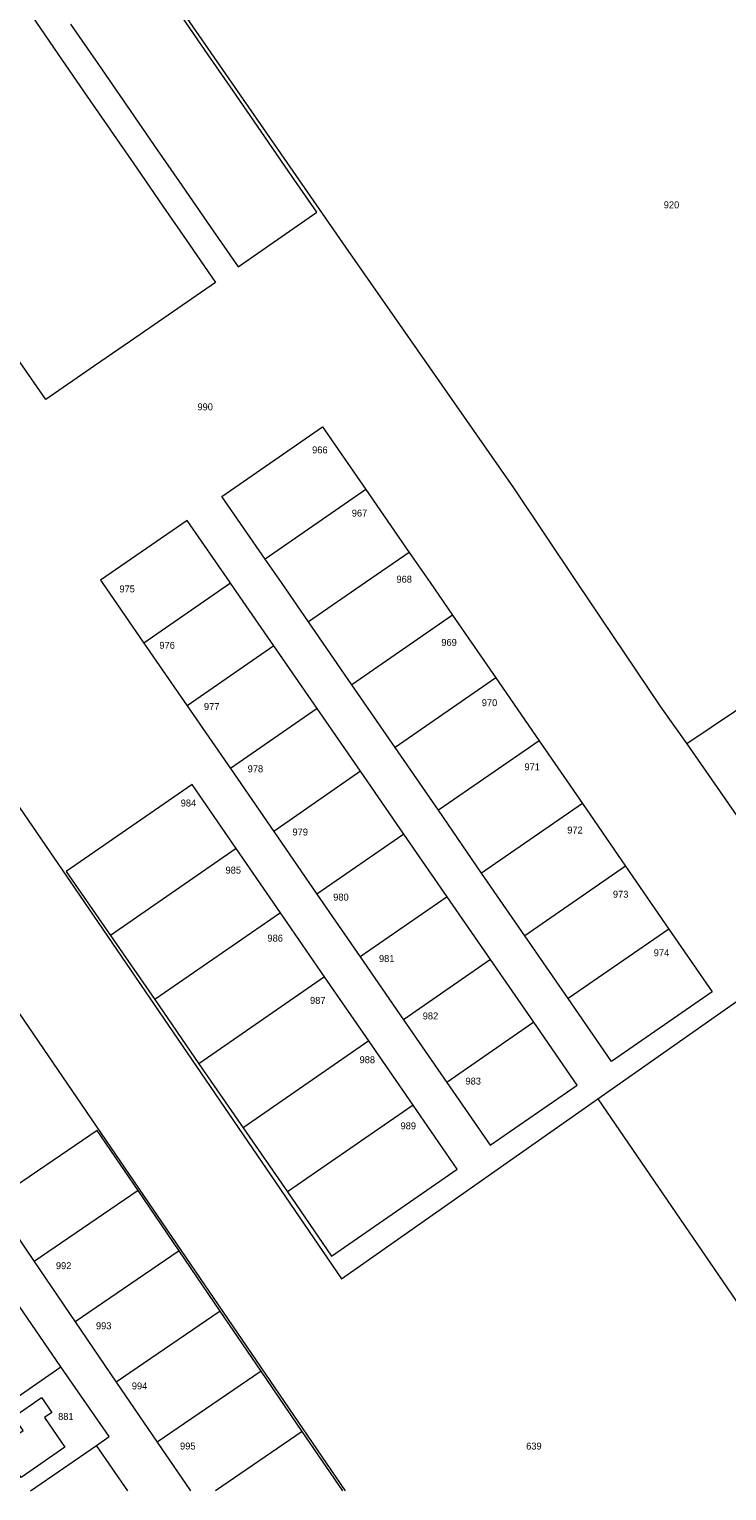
# Model space of a CAD drawing. Header units: metres. Extents: x 195864 to 198202, y 543264 to 544906.
# Tile 39 of 57: x 197581 to 197762, y 543264 to 543644. Entities that reach past the tile are written whole.
import ezdxf
from ezdxf.enums import TextEntityAlignment as Align

# ---------------------------------------------------------------- set-up
doc = ezdxf.new("R2010")
doc.units = ezdxf.units.M
doc.header["$MEASUREMENT"] = 0
for name, color, linetype, lineweight in [('Level 1', 7, 'Continuous', 0), ('Level 11', 7, 'Continuous', 0), ('Level 2', 7, 'Continuous', 0), ('Level 55', 7, 'Continuous', 0)]:
    doc.layers.add(name, color=color, linetype=linetype, lineweight=lineweight)
doc.styles.add('Style-CHAR_FAST_FONT', font='CHAR_FAST_FONT.shx')

msp = doc.modelspace()

# ---------------------------------------------------------------- linework, layer by layer
at = {"layer": 'Level 1', "color": 7, "linetype": 'Continuous', "lineweight": 0}
for p, q in [((197600.91, 543676.08), (197662.69, 543587.01)), ((197581.19, 543647.01), (197588, 543637.13)), ((197626.27, 543638.03), (197619.02, 543648.52)), ((197591.29, 543644.87), (197598.53, 543634.38)), ((197633.51, 543627.53), (197626.27, 543638.03)), ((197588, 543637.13), (197594.82, 543627.25)), ((197598.53, 543634.38), (197605.78, 543623.88)), ((197594.82, 543627.25), (197601.63, 543617.38)), ((197640.75, 543617.04), (197633.51, 543627.53)), ((197605.78, 543623.88), (197613.02, 543613.39)), ((197601.63, 543617.38), (197608.45, 543607.5)), ((197647.99, 543606.55), (197640.75, 543617.04)), ((197613.02, 543613.39), (197620.27, 543602.9)), ((197608.45, 543607.5), (197615.27, 543597.62)), ((197620.27, 543602.9), (197627.51, 543592.41)), ((197615.27, 543597.62), (197622.08, 543587.75)), ((197606.84, 543562.65), (197597.48, 543556.19)), ((197667.97, 543524.12), (197641.82, 543506.07)), ((197667.97, 543524.12), (197679.21, 543507.84)), ((197646.01, 543500), (197641.82, 543506.07)), ((197679.21, 543507.84), (197667.85, 543500)), ((197679.21, 543507.84), (197684.62, 543500)), ((197599.48, 543500), (197610.31, 543484.32)), ((197632.85, 543499.87), (197610.31, 543484.32)), ((197632.85, 543499.87), (197632.76, 543500)), ((197644.09, 543483.6), (197632.85, 543499.87)), ((197653.06, 543489.79), (197646.01, 543500)), ((197667.85, 543500), (197653.06, 543489.79)), ((197684.62, 543500), (197690.45, 543491.56)), ((197813.59, 543500), (197751.25, 543458.17)), ((197690.45, 543491.56), (197664.3, 543473.51)), ((197690.45, 543491.56), (197701.68, 543475.28)), ((197664.3, 543473.51), (197653.06, 543489.79)), ((197610.31, 543484.32), (197621.55, 543468.04)), ((197644.09, 543483.6), (197621.55, 543468.04)), ((197655.34, 543467.32), (197644.09, 543483.6)), ((197701.68, 543475.28), (197675.53, 543457.23)), ((197701.68, 543475.28), (197712.92, 543459)), ((197675.53, 543457.23), (197664.3, 543473.51)), ((197621.55, 543468.04), (197632.78, 543451.76)), ((197655.34, 543467.32), (197632.78, 543451.76)), ((197666.58, 543451.05), (197655.34, 543467.32)), ((197686.77, 543440.95), (197675.53, 543457.23)), ((197712.92, 543459), (197686.77, 543440.95)), ((197712.92, 543459), (197724.16, 543442.72)), ((197751.25, 543458.17), (197786.66, 543407.18)), ((197632.78, 543451.76), (197644.02, 543435.47)), ((197666.58, 543451.05), (197644.02, 543435.47)), ((197677.83, 543434.77), (197666.58, 543451.05)), ((197698.01, 543424.67), (197686.77, 543440.95)), ((197724.16, 543442.72), (197698.01, 543424.67)), ((197724.16, 543442.72), (197735.39, 543426.44)), ((197644.02, 543435.47), (197655.26, 543419.19)), ((197677.83, 543434.77), (197655.26, 543419.19)), ((197689.07, 543418.5), (197677.83, 543434.77)), ((197634.3, 543431), (197601.65, 543408.47)), ((197645.77, 543414.37), (197634.3, 543431)), ((197735.39, 543426.44), (197709.24, 543408.39)), ((197735.39, 543426.44), (197746.63, 543410.15)), ((197709.24, 543408.39), (197698.01, 543424.67)), ((197655.26, 543419.19), (197666.49, 543402.91)), ((197689.07, 543418.5), (197666.49, 543402.91)), ((197700.32, 543402.22), (197689.07, 543418.5)), ((197645.77, 543414.37), (197613.13, 543391.84)), ((197657.25, 543397.74), (197645.77, 543414.37)), ((197601.65, 543408.47), (197613.13, 543391.84)), ((197720.48, 543392.1), (197709.24, 543408.39)), ((197746.63, 543410.15), (197720.48, 543392.1)), ((197728.18, 543366.14), (197786.66, 543407.18)), ((197666.49, 543402.91), (197677.73, 543386.63)), ((197700.32, 543402.22), (197677.73, 543386.63)), ((197711.57, 543385.95), (197700.32, 543402.22)), ((197657.25, 543397.74), (197624.61, 543375.21)), ((197668.73, 543381.11), (197657.25, 543397.74)), ((197613.13, 543391.84), (197624.61, 543375.21)), ((197731.72, 543375.82), (197720.48, 543392.1)), ((197677.73, 543386.63), (197688.97, 543370.35)), ((197711.57, 543385.95), (197688.97, 543370.35)), ((197722.81, 543369.67), (197711.57, 543385.95)), ((197668.73, 543381.11), (197636.09, 543358.58)), ((197680.21, 543364.48), (197668.73, 543381.11)), ((197624.61, 543375.21), (197636.09, 543358.58)), ((197680.21, 543364.48), (197647.57, 543341.95)), ((197691.69, 543347.85), (197680.21, 543364.48)), ((197636.09, 543358.58), (197647.57, 543341.95)), ((197608.84, 543342.3), (197581.85, 543323.89)), ((197619.49, 543326.68), (197608.84, 543342.3)), ((197581.85, 543323.89), (197592.5, 543308.27)), ((197619.49, 543326.68), (197592.5, 543308.27)), ((197630.14, 543311.05), (197619.49, 543326.68)), ((197588.8, 543296.61), (197576.88, 543313.87)), ((197592.5, 543308.27), (197603.15, 543292.65)), ((197630.14, 543311.05), (197603.15, 543292.65)), ((197640.8, 543295.43), (197630.14, 543311.05)), ((197565.94, 543280.81), (197588.8, 543296.61)), ((197640.8, 543295.43), (197613.8, 543277.03)), ((197651.45, 543279.81), (197640.8, 543295.43)), ((197603.15, 543292.65), (197613.8, 543277.03)), ((197651.45, 543279.81), (197628.91, 543264.44)), ((197661.93, 543264.44), (197651.45, 543279.81)), ((197580.92, 543264.44), (197598.02, 543276.21)), ((197606.16, 543264.44), (197598.02, 543276.21)), ((197613.8, 543277.03), (197622.39, 543264.44))]:
    msp.add_line(p, q, dxfattribs=at)
at = {"layer": 'Level 1', "color": 7, "linetype": 'Continuous', "lineweight": 0, "flags": 128}
for points in [[(197627.51, 543592.41), (197634.76, 543581.92), (197655.24, 543596.05), (197647.99, 543606.55)], [(197622.08, 543587.75), (197628.9, 543577.87), (197606.84, 543562.65)], [(197662.69, 543587.01), (197706.25, 543524.55), (197722.75, 543500)], [(197597.48, 543556.19), (197584.85, 543547.47), (197578.03, 543557.35)], [(197641.82, 543506.07), (197630.59, 543522.35), (197656.73, 543540.4), (197667.97, 543524.12)], [(197632.76, 543500), (197621.6, 543516.15), (197599.07, 543500.6), (197599.48, 543500)], [(197501.54, 543500), (197560.5, 543413.76), (197601.68, 543353.56), (197662.57, 543264.44)], [(197537.95, 543500), (197593.61, 543418.94), (197661.62, 543319.43), (197728.18, 543366.14)], [(197722.75, 543500), (197744.42, 543467.77), (197751.25, 543458.17)], [(197634.3, 543431), (197622.82, 543447.63), (197590.17, 543425.1), (197601.65, 543408.47)], [(197746.63, 543410.15), (197757.87, 543393.87), (197731.72, 543375.82)], [(197688.97, 543370.35), (197700.2, 543354.07), (197722.81, 543369.67)], [(197728.18, 543366.14), (197776.38, 543295.73), (197797.92, 543264.44)], [(197608.84, 543342.3), (197598.19, 543357.92), (197571.2, 543339.52), (197581.85, 543323.89)], [(197647.57, 543341.95), (197659.05, 543325.32), (197691.69, 543347.85)], [(197598.02, 543276.21), (197601.32, 543278.49), (197588.8, 543296.61)]]:
    msp.add_lwpolyline(points, dxfattribs=at)
at = {"layer": 'Level 11', "color": 7, "linetype": 'Continuous', "lineweight": 13, "flags": 128}
msp.add_lwpolyline([(197589.8, 543275.71), (197578.44, 543267.92), (197572.93, 543275.95), (197578.95, 543280.08), (197576.52, 543283.63), (197583.75, 543288.59), (197586.4, 543284.72), (197584.51, 543283.42), (197589.8, 543275.71)], dxfattribs=at)
at = {"layer": 'Level 55', "color": 7, "linetype": 'Continuous', "lineweight": 0}
for p, q in [((197619.49, 543326.68), (197608.84, 543342.3)), ((197581.85, 543323.89), (197592.5, 543308.27)), ((197630.14, 543311.05), (197619.49, 543326.68)), ((197588.8, 543296.61), (197576.88, 543313.87)), ((197592.5, 543308.27), (197603.15, 543292.65)), ((197640.8, 543295.43), (197630.14, 543311.05)), ((197651.45, 543279.81), (197640.8, 543295.43)), ((197603.15, 543292.65), (197613.8, 543277.03)), ((197661.93, 543264.44), (197651.45, 543279.81)), ((197606.16, 543264.44), (197598.02, 543276.21)), ((197613.8, 543277.03), (197622.39, 543264.44))]:
    msp.add_line(p, q, dxfattribs=at)
at = {"layer": 'Level 55', "color": 7, "linetype": 'Continuous', "lineweight": 0, "flags": 128}
for points in [[(197501.54, 543500), (197560.5, 543413.76), (197601.68, 543353.56), (197662.57, 543264.44)], [(197608.84, 543342.3), (197598.19, 543357.92), (197571.2, 543339.52), (197581.85, 543323.89)], [(197598.02, 543276.21), (197601.32, 543278.49), (197588.8, 543296.61)]]:
    msp.add_lwpolyline(points, dxfattribs=at)

# ---------------------------------------------------------------- texts
at = {"layer": 'Level 2', "color": 7, "linetype": 'Continuous', "lineweight": 13, "style": 'Style-CHAR_FAST_FONT'}
for s, p in [('920', (197747.3, 543597.99)), ('990', (197626.23, 543545.59)), ('966', (197656.01, 543534.42)), ('967', (197666.3, 543518.03)), ('968', (197677.9, 543500.88)), ('975', (197605.98, 543498.36)), ('976', (197616.36, 543483.73)), ('969', (197689.55, 543484.49)), ('977', (197627.92, 543467.84)), ('970', (197700.05, 543468.85)), ('978', (197639.27, 543451.7)), ('971', (197711.13, 543452.21)), ('984', (197621.89, 543442.83)), ('979', (197650.91, 543435.31)), ('972', (197722.24, 543435.82)), ('985', (197633.53, 543425.43)), ('980', (197661.48, 543418.42)), ('973', (197734.09, 543419.17)), ('986', (197644.41, 543407.78)), ('981', (197673.36, 543402.48)), ('974', (197744.69, 543403.99)), ('987', (197655.46, 543391.64)), ('982', (197684.72, 543387.6)), ('988', (197668.33, 543376.25)), ('983', (197695.82, 543370.71)), ('989', (197678.96, 543359.1)), ('992', (197589.49, 543322.83)), ('993', (197599.89, 543307.23)), ('994', (197609.2, 543291.63)), ('881', (197590.06, 543283.71)), ('995', (197621.72, 543276.04)), ('639', (197711.58, 543276.03))]:
    msp.add_text(s, height=1.8, dxfattribs=at).set_placement(p, align=Align.MIDDLE_CENTER)

doc.saveas('drawing.dxf')
